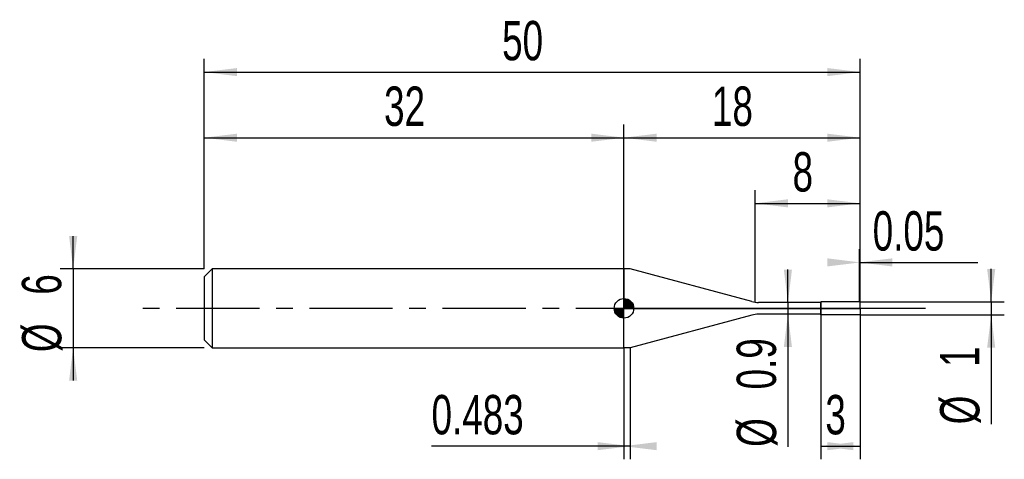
# Model space of a CAD drawing. Extents: x -14.1 to 61, y -11.5 to 22.
import ezdxf
from ezdxf.enums import TextEntityAlignment as Align

# ---------------------------------------------------------------- set-up
doc = ezdxf.new("R2010")
doc.units = 0
doc.linetypes.add('CENTER', pattern=[10.16, 6.35, -1.27, 1.27, -1.27])
doc.layers.get('0').update_dxf_attribs({"linetype": 'CONTINUOUS'})
for name, color, linetype in [('1', 4, 'CONTINUOUS'), ('2', 7, 'CONTINUOUS'), ('4', 2, 'CENTER'), ('CUT', 1, 'CONTINUOUS'), ('NOCUT', 7, 'CONTINUOUS'), ('SK1', 4, 'CONTINUOUS'), ('SK2', 7, 'CONTINUOUS'), ('SK4', 2, 'CENTER')]:
    doc.layers.add(name, color=color, linetype=linetype)
doc.dimstyles.new('SLDDIMSTYLE0', dxfattribs={"dimtxt": 3, "dimasz": 2.5, "dimexe": 0, "dimexo": 0.0625, "dimgap": 0.75, "dimtad": 1, "dimrnd": 1e-09, "dimzin": 12, "dimsah": 1, "dimcen": 0.09, "dimazin": 3, "dimtfac": 1, "dimtofl": 0, "dimtmove": 0, "dimatfit": 3})
doc.dimstyles.new('SLDDIMSTYLE1', dxfattribs={"dimtxt": 3, "dimasz": 2.5, "dimexe": 0, "dimexo": 0.0625, "dimgap": 0.75, "dimtad": 1, "dimrnd": 1e-09, "dimzin": 12, "dimsah": 1, "dimcen": 0.09, "dimazin": 3, "dimtfac": 1, "dimtmove": 0, "dimatfit": 3})
doc.dimstyles.new('SLDDIMSTYLE2', dxfattribs={"dimtxt": 3, "dimasz": 2.5, "dimexe": 0, "dimexo": 0.0625, "dimgap": 0.75, "dimtad": 1, "dimrnd": 1e-09, "dimsah": 1, "dimcen": 0.09, "dimazin": 3, "dimtfac": 1, "dimtofl": 0, "dimtmove": 0, "dimatfit": 3})
doc.dimstyles.new('SLDDIMSTYLE3', dxfattribs={"dimtxt": 3, "dimasz": 2.5, "dimexe": 0, "dimexo": 0.0625, "dimgap": 0.75, "dimtad": 1, "dimrnd": 1e-09, "dimsah": 1, "dimcen": 0.09, "dimazin": 3, "dimtfac": 1, "dimtmove": 0, "dimatfit": 3})

# ---------------------------------------------------------------- blocks, each defined once
blk = doc.blocks.new('_D')
at = {"layer": '2'}
for p, q in [((47, -0.5), (47, -11.5)), ((50, -0.5), (50, -11.5)), ((47, -10.5), (50, -10.5))]:
    blk.add_line(p, q, dxfattribs=at)
for points in [[(47, -10.5), (49.5, -10.81), (49.5, -10.19)], [(50, -10.5), (47.5, -10.19), (47.5, -10.81)]]:
    blk.add_solid(points, dxfattribs=at)
at = {"layer": '2', "width": 0.7}
blk.add_text('3', height=3, dxfattribs=at).set_placement((47.354, -10.5), align=Align.BOTTOM_LEFT)
blk = doc.blocks.new('_D_1')
at = {"layer": '2'}
for p, q in [((60, 0.5), (60, 3)), ((50, 0.5), (61, 0.5)), ((60, 0.5), (60, -0.5)), ((50, -0.5), (61, -0.5)), ((60, -0.5), (60, -8.833))]:
    blk.add_line(p, q, dxfattribs=at)
for points in [[(60, 0.5), (60.31, 3), (59.69, 3)], [(60, -0.5), (59.69, -3), (60.31, -3)]]:
    blk.add_solid(points, dxfattribs=at)
at = {"layer": '2', "width": 0.7}
for s, p in [('1', (59.992, -4.459)), ('%%c', (60, -8.833))]:
    blk.add_text(s, height=3, rotation=90, dxfattribs=at).set_placement(p, align=Align.BOTTOM_LEFT)
blk = doc.blocks.new('_D_2')
at = {"layer": '2'}
for p, q in [((32, -3), (32, -11.5)), ((32.483, -3), (32.483, -11.5)), ((32, -10.5), (17.327, -10.5)), ((32.483, -10.5), (32, -10.5))]:
    blk.add_line(p, q, dxfattribs=at)
for points in [[(32.483, -10.5), (29.983, -10.19), (29.983, -10.81)], [(32, -10.5), (34.5, -10.81), (34.5, -10.19)]]:
    blk.add_solid(points, dxfattribs=at)
at = {"layer": '2', "width": 0.7}
blk.add_text('0.483', height=3, dxfattribs=at).set_placement((17.327, -10.5), align=Align.BOTTOM_LEFT)
blk = doc.blocks.new('_D_3')
at = {"layer": '2'}
for p, q in [((42, 0.45), (42, 9)), ((50, 0.45), (50, 9)), ((42, 8), (50, 8))]:
    blk.add_line(p, q, dxfattribs=at)
for points in [[(42, 8), (44.5, 7.69), (44.5, 8.31)], [(50, 8), (47.5, 8.31), (47.5, 7.69)]]:
    blk.add_solid(points, dxfattribs=at)
at = {"layer": '2', "width": 0.7}
blk.add_text('8', height=3, dxfattribs=at).set_placement((44.854, 8), align=Align.BOTTOM_LEFT)
blk = doc.blocks.new('_D_4')
at = {"layer": '2'}
for p, q in [((44.5, 0.45), (44.5, 2.95)), ((47, 0.45), (43.5, 0.45)), ((44.5, 0.45), (44.5, -0.45)), ((47, -0.45), (43.5, -0.45)), ((44.5, -0.45), (44.5, -10.552))]:
    blk.add_line(p, q, dxfattribs=at)
for points in [[(44.5, 0.45), (44.81, 2.95), (44.19, 2.95)], [(44.5, -0.45), (44.19, -2.95), (44.81, -2.95)]]:
    blk.add_solid(points, dxfattribs=at)
at = {"layer": '2', "width": 0.7}
for s, p in [('0.9', (44.492, -6.178)), ('%%c', (44.5, -10.552))]:
    blk.add_text(s, height=3, rotation=90, dxfattribs=at).set_placement(p, align=Align.BOTTOM_LEFT)
blk = doc.blocks.new('_D_5')
at = {"layer": '2'}
for p, q in [((49.95, 0.5), (49.95, 4.5)), ((50, 0.5), (50, 4.5)), ((49.95, 3.5), (50, 3.5)), ((50, 3.5), (58.985, 3.5))]:
    blk.add_line(p, q, dxfattribs=at)
for points in [[(50, 3.5), (47.5, 3.81), (47.5, 3.19)], [(49.95, 3.5), (52.45, 3.19), (52.45, 3.81)]]:
    blk.add_solid(points, dxfattribs=at)
at = {"layer": '2', "width": 0.7}
blk.add_text('0.05', height=3, dxfattribs=at).set_placement((50.965, 3.5), align=Align.BOTTOM_LEFT)
blk = doc.blocks.new('_D_6')
at = {"layer": 'SK2'}
for p, q in [((0, 3), (0, 19)), ((50, 3), (50, 19)), ((0, 18), (50, 18))]:
    blk.add_line(p, q, dxfattribs=at)
for points in [[(0, 18), (2.5, 17.69), (2.5, 18.31)], [(50, 18), (47.5, 18.31), (47.5, 17.69)]]:
    blk.add_solid(points, dxfattribs=at)
at = {"layer": 'SK2', "width": 0.7}
blk.add_text('50', height=3, dxfattribs=at).set_placement((22.708, 18), align=Align.BOTTOM_LEFT)
blk = doc.blocks.new('_D_7')
at = {"layer": 'SK2'}
for p, q in [((0, 3), (0, 14)), ((32, 3), (32, 14)), ((0, 13), (32, 13))]:
    blk.add_line(p, q, dxfattribs=at)
for points in [[(0, 13), (2.5, 12.69), (2.5, 13.31)], [(32, 13), (29.5, 13.31), (29.5, 12.69)]]:
    blk.add_solid(points, dxfattribs=at)
at = {"layer": 'SK2', "width": 0.7}
blk.add_text('32', height=3, dxfattribs=at).set_placement((13.708, 13), align=Align.BOTTOM_LEFT)
blk = doc.blocks.new('_D_8')
at = {"layer": 'SK2'}
for p, q in [((32, 0), (32, 14)), ((50, 0), (50, 14)), ((32, 13), (50, 13))]:
    blk.add_line(p, q, dxfattribs=at)
for points in [[(32, 13), (34.5, 12.69), (34.5, 13.31)], [(50, 13), (47.5, 13.31), (47.5, 12.69)]]:
    blk.add_solid(points, dxfattribs=at)
at = {"layer": 'SK2', "width": 0.7}
blk.add_text('18', height=3, dxfattribs=at).set_placement((38.708, 13), align=Align.BOTTOM_LEFT)
blk = doc.blocks.new('_D_9')
at = {"layer": 'SK2'}
for p, q in [((-10, 3), (-10, 5.5)), ((0, 3), (-11, 3)), ((-10, 3), (-10, -3)), ((0, -3), (-11, -3)), ((-10, -3), (-10, -5.5))]:
    blk.add_line(p, q, dxfattribs=at)
for points in [[(-10, 3), (-9.69, 5.5), (-10.31, 5.5)], [(-10, -3), (-10.31, -5.5), (-9.69, -5.5)]]:
    blk.add_solid(points, dxfattribs=at)
at = {"layer": 'SK2', "width": 0.7}
for s, p in [('6', (-10.008, 1.041)), ('%%c', (-10, -3.333))]:
    blk.add_text(s, height=3, rotation=90, dxfattribs=at).set_placement(p, align=Align.BOTTOM_LEFT)
blk = doc.blocks.new('*U12')
at = {"color": 0, "linetype": 'CONTINUOUS'}
for points in [[(0, 0), (0, 0.75), (0.146, 0)], [(0.146, 0), (0, 0.75), (0.146, 0.736)], [(0.146, 0), (0.146, 0.736), (0.287, 0)], [(0.287, 0), (0.146, 0.736), (0.287, 0.693)], [(0.287, 0), (0.287, 0.693), (0.417, 0)], [(0.417, 0), (0.287, 0.693), (0.417, 0.624)], [(0.417, 0), (0.417, 0.624), (0.53, 0)], [(0.53, 0), (0.417, 0.624), (0.53, 0.53)], [(0.53, 0), (0.53, 0.53), (0.624, 0)], [(0.624, 0), (0.53, 0.53), (0.624, 0.417)], [(0.624, 0), (0.624, 0.417), (0.693, 0)], [(0.693, 0), (0.624, 0.417), (0.693, 0.287)], [(0.693, 0), (0.693, 0.287), (0.736, 0)], [(0.736, 0), (0.693, 0.287), (0.736, 0.146)], [(0.736, 0), (0.736, 0.146), (0.75, 0)]]:
    blk.add_solid(points, dxfattribs=at)
blk = doc.blocks.new('*U13')
at = {"color": 0, "linetype": 'CONTINUOUS'}
for points in [[(-0.739, -0.13), (-0.75, 0), (-0.739, 0)], [(-0.739, -0.13), (-0.739, 0), (-0.705, -0.257)], [(-0.705, -0.257), (-0.739, 0), (-0.705, 0)], [(-0.705, -0.257), (-0.705, 0), (-0.65, -0.375)], [(-0.65, -0.375), (-0.705, 0), (-0.65, 0)], [(-0.65, -0.375), (-0.65, 0), (-0.575, -0.482)], [(-0.575, -0.482), (-0.65, 0), (-0.575, 0)], [(-0.575, -0.482), (-0.575, 0), (-0.482, -0.575)], [(-0.482, -0.575), (-0.575, 0), (-0.482, 0)], [(-0.482, -0.575), (-0.482, 0), (-0.375, -0.65)], [(-0.375, -0.65), (-0.482, 0), (-0.375, 0)], [(-0.375, -0.65), (-0.375, 0), (-0.257, -0.705)], [(-0.257, -0.705), (-0.375, 0), (-0.257, 0)], [(-0.257, -0.705), (-0.257, 0), (-0.13, -0.739)], [(-0.13, -0.739), (-0.257, 0), (-0.13, 0)], [(-0.13, -0.739), (-0.13, 0), (0, -0.75)], [(0, -0.75), (-0.13, 0), (0, 0)]]:
    blk.add_solid(points, dxfattribs=at)
blk = doc.blocks.new('SW_DOWELSYMBOL_0')
at = {"layer": 'SK1', "color": 0}
blk.add_circle((0, 0), 0.75, dxfattribs=at)
at = {"color": 0, "linetype": 'CONTINUOUS'}
for name in ['*U13', '*U12']:
    blk.add_blockref(name, (0, 0), dxfattribs=at)

msp = doc.modelspace()

# ---------------------------------------------------------------- linework, layer by layer
at = {"layer": '1'}
for p, q in [((32.483, 3), (32, 3)), ((32, 3), (32, 0)), ((41.746, 0.518), (32.483, 3)), ((32, -3), (32, 0)), ((47, 0.45), (42.263, 0.45)), ((49.95, 0.5), (47, 0.5)), ((47, 0.5), (47, 0)), ((47, 0), (47, 0.45)), ((47, -0.5), (47, 0)), ((47, 0), (47, -0.45)), ((50, 0.45), (49.95, 0.5)), ((50, 0), (50, 0.45)), ((50, 0), (50, -0.45)), ((41.746, -0.518), (32.483, -3)), ((47, -0.45), (42.263, -0.45)), ((49.95, -0.5), (47, -0.5)), ((50, -0.45), (49.95, -0.5)), ((32.483, -3), (32, -3))]:
    msp.add_line(p, q, dxfattribs=at)
for centre, start, end in [((42.263, 2.45), 255, 270), ((42.263, -2.45), 90, 105)]:
    msp.add_arc(centre, 2, start, end, dxfattribs=at)
at = {"layer": '4'}
msp.add_line((50, 0), (32, 0), dxfattribs=at)
at = {"layer": 'CUT'}
for p, q in [((49.95, 0.5), (47, 0.5)), ((47, 0.5), (47, 0)), ((47, 0), (50, 0)), ((50, 0.45), (49.95, 0.5)), ((50, 0), (50, 0.45))]:
    msp.add_line(p, q, dxfattribs=at)
at = {"layer": 'NOCUT'}
for p, q in [((32.483, 3), (32, 3)), ((32, 3), (32, 0)), ((41.746, 0.518), (32.483, 3)), ((32, 0), (47, 0)), ((47, 0.45), (42.263, 0.45)), ((47, 0), (47, 0.45))]:
    msp.add_line(p, q, dxfattribs=at)
msp.add_arc((42.263, 2.45), 2, 255, 270, dxfattribs=at)
at = {"layer": 'SK1'}
for p, q in [((0.6, 3), (0, 2.4)), ((0, 2.4), (0, 0)), ((32, 3), (0.6, 3)), ((0.6, 3), (0.6, -3)), ((0, 0), (0, -2.4)), ((0, -2.4), (0.6, -3)), ((0.6, -3), (32, -3))]:
    msp.add_line(p, q, dxfattribs=at)
msp.add_circle((32, 0), 0.75, dxfattribs=at)
at = {"layer": 'SK4'}
msp.add_line((55, 0), (-5, 0), dxfattribs=at)

# ---------------------------------------------------------------- block references
at = {"layer": 'SK1'}
msp.add_blockref('SW_DOWELSYMBOL_0', (32, 0), dxfattribs=at)

# ---------------------------------------------------------------- texts
at = {"layer": 'SK2', "width": 0.7}
msp.add_text('AP1', height=0.05, dxfattribs=at).set_placement((32, -0.018), align=Align.BOTTOM_LEFT)

# ---------------------------------------------------------------- dimensions: what is measured, and where the dimension line sits
at = {"layer": '2'}
for base, p1, p2, dimstyle, picture, middle in [((50, 8), (42, 0.45), (50, 0.45), 'SLDDIMSTYLE0', '_D_3', (46, 8)), ((50, 3.5), (49.95, 0.5), (50, 0.5), 'SLDDIMSTYLE2', '_D_5', (54.975, 3.5)), ((50, -10.5), (47, -0.5), (50, -0.5), 'SLDDIMSTYLE0', '_D', (48.5, -10.5)), ((32, -10.5), (32.483, -3), (32, -3), 'SLDDIMSTYLE2', '_D_2', (22.483, -10.5))]:
    dim = msp.add_linear_dim(base=base, p1=p1, p2=p2, dimstyle=dimstyle, dxfattribs=at)
    dim.commit()
    dim.dimension.update_dxf_attribs({"geometry": picture, "text_midpoint": middle, "dimtype": 160})
for base, p1, p2, dimstyle, picture, middle in [((44.5, -0.45), (47, 0.45), (47, -0.45), 'SLDDIMSTYLE3', '_D_4', (44.5, -5.5)), ((60, -0.5), (50, 0.5), (50, -0.5), 'SLDDIMSTYLE1', '_D_1', (60, -5.5))]:
    dim = msp.add_linear_dim(base=base, p1=p1, p2=p2, angle=90, text='%%c<>', dimstyle=dimstyle, dxfattribs=at)
    dim.commit()
    dim.dimension.update_dxf_attribs({"geometry": picture, "text_midpoint": middle, "dimtype": 160})
at = {"layer": 'SK2'}
for base, p1, p2, picture, middle in [((50, 18), (0, 3), (50, 3), '_D_6', (25, 18)), ((32, 13), (0, 3), (32, 3), '_D_7', (16, 13)), ((50, 13), (32, 0), (50, 0), '_D_8', (41, 13))]:
    dim = msp.add_linear_dim(base=base, p1=p1, p2=p2, dimstyle='SLDDIMSTYLE0', dxfattribs=at)
    dim.commit()
    dim.dimension.update_dxf_attribs({"geometry": picture, "text_midpoint": middle, "dimtype": 160})
dim = msp.add_linear_dim(base=(-10, -3), p1=(0, 3), p2=(0, -3), angle=90, text='%%c<>', dimstyle='SLDDIMSTYLE1', dxfattribs=at)
dim.commit()
dim.dimension.update_dxf_attribs({"geometry": '_D_9', "text_midpoint": (-10, 0), "dimtype": 160})

doc.saveas('drawing.dxf')
